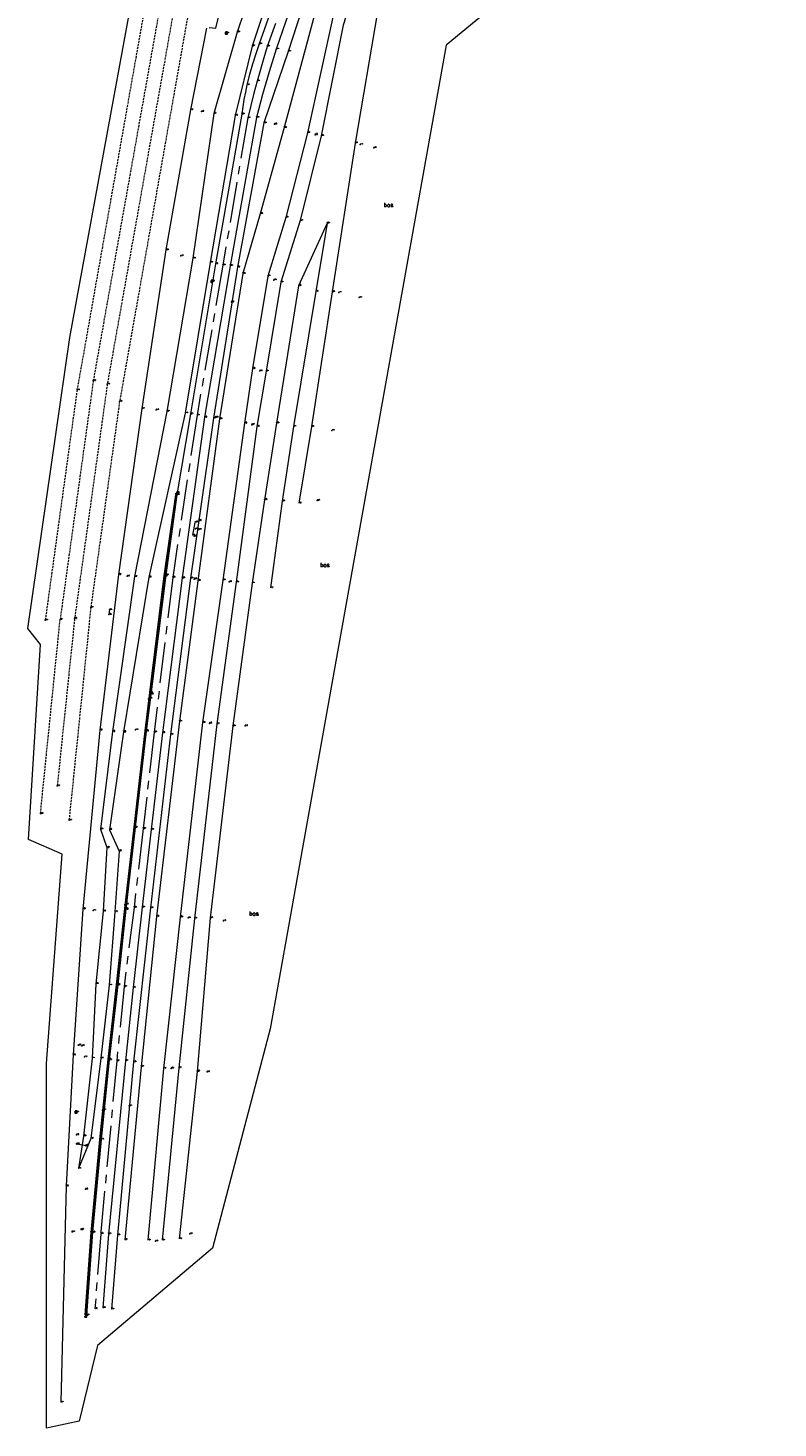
# Model space of a CAD drawing. Header units: metres. Extents: x 102665 to 103901, y 415762 to 419767.
# Tile 1 of 93: x 102830 to 103014, y 415762 to 416104. Entities that reach past the tile are written whole.
import ezdxf
from ezdxf.enums import TextEntityAlignment as Align

# ---------------------------------------------------------------- set-up
doc = ezdxf.new("R2010")
doc.units = ezdxf.units.M
doc.header["$MEASUREMENT"] = 0
doc.linetypes.add('AM-AS', pattern=[16, 10, -2, 2, -2])
doc.linetypes.add('DASHED', pattern=[0.75, 0.5, -0.25])
for name, color, linetype, lineweight in [('00-DTM sectie 1', 4, 'Continuous', 0), ('B-OI-RI-GWA_KOLK-S', 30, 'Continuous', 30), ('B-OI-RI-GWA_RIOOLPUT-S', 30, 'Continuous', 30), ('B-WE-AM-AS-G', 10, 'AM-AS', 13), ('DTM-Hekwerk', 36, 'Continuous', 0), ('DTM-Hoogtecijfer', 7, 'Continuous', 0), ('DTM-markeringspaal k&l', 30, 'Continuous', 0), ('DTM-Paal', 30, 'Continuous', 0), ('DTM-Rijweggrens', 253, 'Continuous', 0), ('DTM-Taludlijn', 71, 'Continuous', 0), ('DTM-text_algemeen', 7, 'Continuous', 0), ('DTM-Vangrail', 11, 'Continuous', 0), ('DTM-Verkeersbordpaal', 25, 'Continuous', 0), ('DTM-wegmarkeringen', 40, 'DASHED', 0), ('DTM_09-07-2015_terrestrisch', 83, 'Continuous', 0), ('hoogte', 7, 'Continuous', 0), ('Level 25', 7, 'Continuous', 0), ('markeringspalen kabels leidingen', 30, 'Continuous', 0), ('mp', 7, 'Continuous', 0), ('PAAL', 30, 'Continuous', 0)]:
    doc.layers.add(name, color=color, linetype=linetype, lineweight=lineweight)
doc.styles.get("Standard").update_dxf_attribs({"font": 'txt.shx'})
doc.styles.add('STYLE-WORKING', font='WORKING.shx')

# ---------------------------------------------------------------- blocks, each defined once
blk = doc.blocks.new('157_2')
at = {"color": 0, "linetype": 'ByBlock', "lineweight": -2}
blk.add_3dface([(-0.4, 0.4), (-0.4, -0.4), (0.4, -0.4), (0.4, 0.4)], dxfattribs=at)
blk = doc.blocks.new('106_2')
at = {"layer": 'PAAL', "color": 0, "linetype": 'ByBlock', "lineweight": -2, "flags": 128}
blk.add_lwpolyline([(-0.2, 0), (-0.1, 0.1732050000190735), (0.1, 0.1732050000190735), (0.2, 0), (0.1, -0.1732050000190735), (-0.1, -0.1732050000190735), (0.2, 0)], dxfattribs=at)
blk = doc.blocks.new('101_1_1')
at = {"color": 0, "linetype": 'ByBlock', "lineweight": -2}
blk.add_3dface([(-0.25, 0), (0.25, 0), (0.25, -0.5), (-0.25, -0.5)], dxfattribs=at)
blk = doc.blocks.new('125_2')
at = {"layer": 'Level 25', "color": 0, "linetype": 'Continuous', "lineweight": 0}
for p, q in [((0.2119999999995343, 0.2119999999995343), (-0.2119999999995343, -0.2119999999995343)), ((0.2119999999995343, -0.2119999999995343), (-0.2119999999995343, 0.2119999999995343))]:
    blk.add_line(p, q, dxfattribs=at)
blk.add_circle((0, 0), 0.3, dxfattribs=at)
blk = doc.blocks.new('158_1')
at = {"layer": 'markeringspalen kabels leidingen'}
blk.add_circle((0, 0), 0.2, dxfattribs=at)
at = {"layer": 'markeringspalen kabels leidingen', "style": 'STYLE-WORKING'}
blk.add_text('mp', height=0.75, dxfattribs=at).set_placement((0.1999999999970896, 0.2000000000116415))

msp = doc.modelspace()

# ---------------------------------------------------------------- linework, layer by layer
at = {"layer": 'B-OI-RI-GWA_RIOOLPUT-S'}
msp.add_point((102878.866, 416103.083, 1.388), dxfattribs=at)
at = {"layer": 'B-WE-AM-AS-G'}
msp.add_polyline3d([(102896.5, 416120.4160000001, 2.365000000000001), (102888.887, 416099.845, 2.366), (102888.0404270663, 416097.0238854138, 2.368333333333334), (102887.2220665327, 416094.1944580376, 2.370666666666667), (102886.432, 416091.357, 2.373000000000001), (102885.6343829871, 416088.3747419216, 2.360333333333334), (102884.8680216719, 416085.3842993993, 2.347666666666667), (102884.133, 416082.386, 2.335), (102878.033, 416046.341, 2.349000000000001), (102871.727, 416009.7040000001, 2.336), (102865.765, 415970.038, 2.251), (102861.219, 415932.192, 2.279), (102858.531, 415908.619, 2.286), (102856.312, 415889.364, 2.275), (102853.911, 415869.989, 2.266), (102852.083, 415851.853, 2.287), (102848.164, 415809.596, 2.448), (102846.754, 415791.225, 2.502)], dxfattribs=at)
at = {"layer": 'DTM-Hekwerk', "color": 36, "extrusion": (-0.003873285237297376, -0.01986579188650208, 0.9997951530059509), "elevation": -8659.910702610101, "flags": 128}
msp.add_lwpolyline([(21363.53531593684, 427894.0547513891), (21363.53531593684, 427890.8926745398)], dxfattribs=at)
at = {"layer": 'DTM-Hekwerk', "color": 36}
msp.add_polyline3d([(102911.449, 416133.98, 2.573), (102907.013, 416129.685, 2.362), (102905.031, 416127.142, 2.475), (102900.615, 416118.937, 2.528), (102894.033, 416098.57, 2.506), (102894.033, 416098.574, 2.505), (102888.098, 416081.1280000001, 2.409), (102881.595, 416045.9, 2.517), (102875.727, 416008.969, 2.384), (102872.154, 415983.906, 2.302), (102870.087, 415969.858, 2.282), (102865.238, 415931.635, 2.293), (102860.362, 415889.246, 2.294), (102856.187, 415851.563, 2.345000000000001), (102852.292, 415809.233, 2.549), (102850.768, 415791.143, 2.532)], dxfattribs=at)
at = {"layer": 'DTM-Hoogtecijfer'}
for p in [(102872.815, 416083.923, 1.261), (102890.696, 416080.805, 2.495), (102900.618, 416078.248, 4.599), (102911.625, 416075.837, 1.187), (102914.966, 416075.0140000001, 1.07), (102867.786, 416048.641, 1.208), (102890.516, 416042.7260000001, 4.731), (102906.42, 416039.673, 1.171), (102911.371, 416038.463, 1.342), (102887.059, 416020.495, 4.735), (102861.718, 416010.978, 1.146), (102876.277, 416009.153, 2.327), (102885.089, 416007.355, 4.669), (102904.717, 416005.959, 1.194), (102901.086, 415988.82, 1.253), (102871.588, 415983.634, 2.403), (102871.009, 415980.1010000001, 2.402), (102871.386, 415981.88, 3.095000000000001), (102872.143, 415981.741, 2.39), (102854.607, 415970.354, 1.421), (102871.014, 415969.623, 2.345000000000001), (102879.612, 415968.922, 4.659), (102874.745, 415934.35, 4.946000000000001), (102856.694, 415932.778, 2.186), (102883.516, 415933.7640000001, 3.26), (102846.324, 415888.6170000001, 1.735), (102869.521, 415886.783, 4.713), (102878.223, 415886.084, 3.161), (102844.222, 415852.819, 1.735), (102865.377, 415850.013, 4.833), (102874.166, 415849.1280000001, 3.183), (102842.263, 415833.744, 2.055), (102844.418, 415820.482, 2.264), (102841.175, 415810.021, 2.171), (102843.37, 415810.593, 2.275), (102861.534, 415807.7420000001, 4.754), (102869.989, 415809.545, 3.209)]:
    msp.add_point(p, dxfattribs=at)
at = {"layer": 'DTM-markeringspaal k&l'}
for p in [(102842.741, 415855.66, 1.814), (102843.573, 415855.535, 1.806)]:
    msp.add_point(p, dxfattribs=at)
at = {"layer": 'DTM-Rijweggrens', "extrusion": (0.0001276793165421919, 0.0008938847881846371, 0.9999995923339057), "elevation": 387.1342432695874, "flags": 128}
msp.add_lwpolyline([(102866.4418866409, 415990.0371408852), (102863.607125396, 415970.1909434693)], dxfattribs=at)
at = {"layer": 'DTM-Rijweggrens', "extrusion": (0.000116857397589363, 0.0008209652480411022, 0.999999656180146), "elevation": 355.6397307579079, "flags": 128}
msp.add_lwpolyline([(102866.7390516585, 415990.6502176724), (102863.8249353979, 415970.1775098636)], dxfattribs=at)
at = {"layer": 'DTM-Rijweggrens', "elevation": 1.826, "flags": 128}
msp.add_lwpolyline([(102850.285, 415962.114), (102850.1668764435, 415960.932412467)], dxfattribs=at)
at = {"layer": 'DTM-Rijweggrens'}
for points in [[(102918.0792644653, 416141.8863075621, 2.302458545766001), (102911.909, 416137.425, 2.345000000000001), (102908.9154247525, 416134.8399600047, 2.36), (102906.1748619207, 416131.9880764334, 2.375), (102903.711, 416128.894, 2.39), (102901.7347133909, 416125.9026629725, 2.388333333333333), (102900.017314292, 416122.75554583, 2.386666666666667), (102898.571, 416119.475, 2.385), (102895.9045894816, 416112.770623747, 2.391666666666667), (102893.4126989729, 416105.9994430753, 2.398333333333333), (102891.097, 416099.1660000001, 2.405), (102889.3625826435, 416093.6251350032, 2.398333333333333), (102887.7440149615, 416088.049327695, 2.391666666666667), (102886.242, 416082.441, 2.385), (102879.803, 416046.229, 2.386), (102873.559, 416009.161, 2.362), (102868.071, 415969.885, 2.275), (102863.289, 415932.051, 2.298), (102860.479, 415908.399, 2.317), (102858.297, 415889.407, 2.293), (102856.108, 415869.755, 2.307), (102854.231, 415851.877, 2.312), (102850.04, 415809.502, 2.472), (102848.679, 415791.47, 2.536)], [(102894.366, 416121.422, 2.281), (102886.954, 416100.44, 2.309), (102886.0723610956, 416097.9829282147, 2.30525), (102885.274717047, 416095.4973190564, 2.3015), (102884.5619889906, 416092.9860429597, 2.29775), (102883.935, 416090.452, 2.294), (102883.5493051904, 416088.6749458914, 2.2895), (102883.2057825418, 416086.8892600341, 2.285), (102882.9046245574, 416085.0959430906, 2.2805), (102882.646, 416083.296, 2.276), (102876.261, 416046.701, 2.263), (102870.12, 416009.99, 2.266), (102866.814, 415990.19, 2.17), (102864.086, 415970.609, 2.175), (102860.405, 415941.407, 2.193), (102859.306, 415932.434, 2.201), (102856.584, 415908.87, 2.208000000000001), (102854.329, 415888.891, 2.201), (102852.319, 415870.421, 2.198), (102850.267, 415852.085, 2.219), (102848.287, 415832.636, 2.18), (102846.158, 415809.93, 2.379), (102844.724, 415789.712, 2.409)], [(102874.713, 416104.496, 1.423), (102876.329, 416104.3290000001, 1.409), (102877.826, 416110.388, 1.461)], [(102863.6082410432, 415970.3708105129, 2.171102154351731), (102860.09, 415941.899, 2.197), (102858.936, 415932.549, 2.196), (102856.25, 415908.9760000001, 2.217), (102854.005, 415889.102, 2.185), (102851.909, 415870.439, 2.186), (102849.911, 415852.151, 2.208000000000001), (102847.907, 415832.651, 2.16), (102845.717, 415809.847, 2.36), (102844.309, 415789.711, 2.388)], [(102863.8258857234, 415970.3292990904, 2.122147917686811), (102860.301, 415941.775, 2.146), (102859.142, 415932.507, 2.151), (102856.419, 415908.9160000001, 2.162), (102854.187, 415889.054, 2.138), (102852.073, 415870.404, 2.134), (102850.078, 415852.1390000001, 2.162), (102845.875, 415809.809, 2.306), (102844.479, 415789.736, 2.337000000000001)]]:
    msp.add_polyline3d(points, dxfattribs=at)
at = {"layer": 'DTM-Taludlijn', "extrusion": (0.0007150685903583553, 0.002167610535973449, 0.999997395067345), "elevation": 977.5789752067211, "flags": 128}
msp.add_lwpolyline([(102891.7002506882, 416118.5085644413), (102885.1926000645, 416098.7817641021)], dxfattribs=at)
at = {"layer": 'DTM-Taludlijn'}
for points in [[(102918.175, 416140.134, 2.288), (102912.044, 416135.428, 2.52), (102912.044, 416135.428, 2.52), (102909.63, 416130.248, 2.529), (102906.331, 416124.823, 2.617), (102901.882, 416113.0680000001, 2.648), (102901.882, 416113.0680000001, 2.648), (102901.882, 416113.0680000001, 2.648), (102892.998, 416079.987, 2.602), (102887.145, 416058.931, 2.579), (102882.894, 416044.285, 2.731), (102877.243, 416008.752, 2.532), (102871.955, 415969.217, 2.591000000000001), (102867.396, 415934.854, 2.805), (102861.847, 415887.15, 2.679), (102858.042, 415850.422, 2.673), (102854.06, 415808.098, 2.671)], [(102919.905, 416135.19, 4.192), (102913.682, 416128.436, 4.258), (102909.141, 416119.65, 4.325), (102905.109, 416107.712, 4.391), (102898.724, 416078.736, 4.538), (102893.428, 416057.9920000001, 4.565000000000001), (102889.03, 416043.7, 4.705), (102885.319, 416021.055, 4.686), (102883.338, 416007.707, 4.602), (102878.012, 415969.3890000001, 4.626), (102873.075, 415934.529, 4.842000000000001), (102867.628, 415887.009, 4.643), (102863.527, 415849.962, 4.721), (102859.713, 415808.0300000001, 4.692)], [(102922.786, 416131.184, 4.139), (102918.633, 416127.2640000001, 4.159), (102910.304, 416113.952, 4.308), (102907.449, 416105.004, 4.34), (102902.057, 416077.959, 4.575), (102896.94, 416057.266, 4.492), (102892.218, 416042.224, 4.606), (102888.592, 416020.45, 4.61), (102886.347, 416006.891, 4.563000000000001), (102881.315, 415968.881, 4.518), (102876.555, 415934.246, 4.755), (102871.119, 415886.654, 4.573000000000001), (102867.269, 415850.12, 4.696000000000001), (102863.159, 415808.009, 4.633)], [(102926.399, 416127.512, 1.494), (102920.861, 416120.808, 1.492), (102915.828, 416108.325, 1.51), (102910.368, 416076.219, 1.399), (102904.736, 416039.8670000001, 1.225), (102899.683, 416006.913, 1.232), (102896.637, 415988.147, 1.356)], [(102891.728, 416119.65, 2.019), (102884.977, 416113.494, 1.092), (102881.542, 416103.345, 1.025), (102875.805, 416083.437, 1.009), (102870.72, 416048.039, 1.125), (102864.339, 416010.61, 1.071), (102856.422, 415970.234, 1.419), (102851.065, 415932.333, 1.663), (102848.152, 415908.46, 1.674), (102849.669, 415903.97, 1.616), (102848.79, 415888.4270000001, 1.662), (102846.952, 415870.673, 1.575), (102846.079, 415852.487, 1.712), (102843.968, 415833.467, 2.04), (102842.748, 415825.532, 2.125)], [(102885.2203816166, 416099.9232460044, 2.066413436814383), (102881.02, 416082.931, 2.096), (102874.913, 416047.037, 2.094), (102868.822, 416010.201, 2.145), (102859.901, 415970.089, 1.997), (102853.736, 415932.246, 2.003), (102850.285, 415908.3560000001, 1.853), (102852.648, 415903.1390000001, 2.031), (102851.66, 415888.29, 2.103000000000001), (102850.273, 415870.335, 2.127), (102848.191, 415852.5030000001, 2.099000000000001), (102845.792, 415832.848, 2.282), (102842.748, 415825.532, 2.125)], [(102903.538, 416056.603, 2.669), (102896.553, 416041.339, 3.081), (102891.161, 416007.756, 3.049), (102888.223, 415989.027, 3.031), (102885.17, 415968.636, 3.108), (102880.463, 415933.709, 3.331), (102874.928, 415886.793, 3.275), (102871.729, 415849.2800000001, 3.247), (102867.365, 415808.359, 3.321)], [(102903.538, 416056.603, 2.669), (102900.741, 416039.938, 2.756), (102895.303, 416006.939, 2.766), (102892.506, 415988.684, 2.684), (102889.71, 415967.469, 2.721)]]:
    msp.add_polyline3d(points, dxfattribs=at)
at = {"layer": 'DTM-Vangrail'}
msp.add_polyline3d([(102874.043, 416104.304, 1.426), (102870.161, 416084.342, 1.317), (102864.101, 416050.065, 1.386), (102858.221, 416011.32, 1.419), (102852.52, 415970.7040000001, 1.517), (102847.953, 415932.706, 1.661), (102843.808, 415888.96, 1.693), (102841.395, 415853.295, 1.922), (102839.701, 415821.252, 2.321), (102838.413, 415768.4, 2.467)], dxfattribs=at)
at = {"layer": 'DTM-Verkeersbordpaal', "extrusion": (-0.0409052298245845, 0.006927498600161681, 0.9991390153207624), "elevation": -1324.194616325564, "flags": 128}
msp.add_lwpolyline([(-427165.9223021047, 31936.69357625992), (-427165.9223021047, 31938.95930881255)], dxfattribs=at)
at = {"layer": 'DTM-wegmarkeringen', "extrusion": (-0.005862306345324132, 0.003735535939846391, 0.9999758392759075), "elevation": 953.0361552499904}
msp.add_lwpolyline([(102863.8922474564, 416106.0281386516), (102848.0209330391, 416016.6035147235), (102840.0271139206, 415959.2680747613), (102835.7758728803, 415918.4138296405)], dxfattribs=at)
at = {"layer": 'DTM-wegmarkeringen', "extrusion": (0.0007795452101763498, 0.002729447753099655, 0.9999959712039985), "elevation": 1217.499950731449}
msp.add_lwpolyline([(102869.3385194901, 416105.055859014), (102852.7513148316, 416011.238509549), (102845.70921563, 415960.9053571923), (102840.3920932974, 415908.8861282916)], dxfattribs=at)
at = {"layer": 'DTM-wegmarkeringen', "extrusion": (0.0002867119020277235, 0.002835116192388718, 0.9999959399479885), "elevation": 1210.986176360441}
msp.add_lwpolyline([(102833.4371015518, 415910.5092370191), (102838.2391403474, 415957.9934278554)], dxfattribs=at)
at = {"layer": 'DTM-wegmarkeringen'}
for points in [[(102874.391, 416182.246, 1.851), (102866.472, 416145.667, 1.845), (102858.513, 416107.008, 1.888), (102842.382, 416015.848, 2.137), (102834.599, 415959.5790000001, 2.291)], [(102877.255, 416178.521, 1.769), (102869.911, 416144.529, 1.757), (102862.466, 416108.598, 1.797), (102846.359, 416018.1766666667, 0), (102838.244, 415959.755, 2.207)]]:
    msp.add_polyline3d(points, dxfattribs=at)
for p in [(102846.359, 416018.11, 2.018), (102849.777, 416017.261, 1.923), (102834.599, 415959.5790000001, 2.291), (102838.244, 415959.755, 2.207), (102841.782, 415959.926, 2.101), (102837.53, 415919.072, 2.218), (102833.442, 415912.271, 2.343)]:
    msp.add_point(p, dxfattribs=at)
at = {"layer": 'DTM_09-07-2015_terrestrisch', "flags": 128}
msp.add_lwpolyline([(103013.7905071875, 416166.9203244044), (102932.6099944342, 416100.1362960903), (102906.2258342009, 415952.7018338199), (102889.5724434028, 415859.6428281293), (102875.5443684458, 415806.0800637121), (102847.3505891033, 415782.2872037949), (102842.9280354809, 415763.7509059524), (102834.9121570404, 415762.0909389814), (102834.9121570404, 415851.1758330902), (102838.7818914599, 415902.3581480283), (102830.489603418, 415905.9547431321), (102833.4264554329, 415953.6615022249), (102830.3859498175, 415957.5347584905), (102840.6303806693, 416028.6885510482), (102869.7829558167, 416187.6692939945)], dxfattribs=at)
at = {"layer": 'mp'}
for p in [(102875.34, 416042.4160000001, 2.279), (102880.176, 416037.337, 2.504), (102842.382, 416015.848, 2.137), (102852.784, 416013.012, 1.839), (102845.742, 415962.679, 1.969), (102850.285, 415962.114, 1.826), (102850.1668764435, 415960.932412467, 1.826), (102840.425, 415910.66, 2.128), (102842.126, 415839.308, 1.979), (102855.141, 415840.857, 2.309), (102842.362, 415831.5520000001, 1.925), (102844.594, 415831.174, 2.019)]:
    msp.add_point(p, dxfattribs=at)

# ---------------------------------------------------------------- block references
at = {"layer": '00-DTM sectie 1', "xscale": 0.5, "yscale": 0.5, "zscale": 0.5}
for p in [(102842.741, 415855.66, 1.814), (102843.573, 415855.535, 1.806)]:
    msp.add_blockref('158_1', p, dxfattribs=at)
at = {"layer": 'B-OI-RI-GWA_KOLK-S', "xscale": 0.5, "yscale": 0.5, "zscale": 0.5}
for p in [(102866.719, 415990.587, 2.145), (102860.087, 415940.437, 2.148), (102854.289, 415890.112, 2.148), (102848.798, 415839.877, 2.131), (102844.458, 415789.4160000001, 2.37)]:
    msp.add_blockref('101_1_1', p, dxfattribs=at)
at = {"layer": 'B-OI-RI-GWA_RIOOLPUT-S', "xscale": 0.5, "yscale": 0.5, "zscale": 0.5}
for p in [(102878.866, 416103.083, 1.388), (102875.34, 416042.4160000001, 2.279), (102842.126, 415839.308, 1.979)]:
    msp.add_blockref('157_2', p, dxfattribs=at)
at = {"layer": 'DTM-Paal', "xscale": 0.5, "yscale": 0.5, "zscale": 0.5}
for p in [(102880.176, 416037.337, 2.504), (102855.141, 415840.857, 2.309)]:
    msp.add_blockref('106_2', p, dxfattribs=at)
at = {"layer": 'DTM-Verkeersbordpaal', "xscale": 0.5, "yscale": 0.5, "zscale": 0.5}
for p in [(102842.362, 415831.5520000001, 1.925), (102844.594, 415831.174, 2.019)]:
    msp.add_blockref('125_2', p, dxfattribs=at)

# ---------------------------------------------------------------- texts
at = {"layer": 'B-OI-RI-GWA_KOLK-S'}
for s, p in [('2.15', (102866.719, 415990.587)), ('2.15', (102860.087, 415940.437)), ('2.15', (102854.289, 415890.112)), ('2.13', (102848.798, 415839.877)), ('2.37', (102844.458, 415789.4160000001))]:
    msp.add_text(s, height=0.2, dxfattribs=at).set_placement(p, align=Align.BOTTOM_LEFT)
at = {"layer": 'B-OI-RI-GWA_RIOOLPUT-S'}
for s, p in [('1.39', (102878.866, 416103.083)), ('2.28', (102875.34, 416042.4160000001)), ('1.98', (102842.126, 415839.308))]:
    msp.add_text(s, height=0.2, dxfattribs=at).set_placement(p, align=Align.BOTTOM_LEFT)
at = {"layer": 'B-WE-AM-AS-G'}
for s, p in [('2.37', (102888.887, 416099.845)), ('2.37', (102886.432, 416091.357)), ('2.34', (102884.133, 416082.386)), ('2.35', (102878.033, 416046.341)), ('2.34', (102871.727, 416009.7040000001)), ('2.25', (102865.765, 415970.038)), ('2.28', (102861.219, 415932.192)), ('2.29', (102858.531, 415908.619)), ('2.28', (102856.312, 415889.364)), ('2.27', (102853.911, 415869.989)), ('2.29', (102852.083, 415851.853)), ('2.45', (102848.164, 415809.596)), ('2.50', (102846.754, 415791.225))]:
    msp.add_text(s, height=0.2, dxfattribs=at).set_placement(p, align=Align.BOTTOM_LEFT)
at = {"layer": 'DTM-Hekwerk', "color": 36}
for s, p in [('2.51', (102894.033, 416098.574)), ('2.41', (102888.098, 416081.1280000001)), ('2.52', (102881.595, 416045.9)), ('2.38', (102875.727, 416008.969)), ('2.38', (102871.187, 415983.456)), ('2.30', (102872.154, 415983.906)), ('2.32', (102870.582, 415980.353)), ('2.28', (102870.087, 415969.858)), ('2.29', (102865.238, 415931.635)), ('2.29', (102860.362, 415889.246)), ('2.35', (102856.187, 415851.5630000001)), ('2.55', (102852.292, 415809.233)), ('2.53', (102850.768, 415791.143))]:
    msp.add_text(s, height=0.2, dxfattribs=at).set_placement(p, align=Align.BOTTOM_LEFT)
at = {"layer": 'DTM-Hoogtecijfer'}
for s, p in [('1.26', (102872.815, 416083.923)), ('2.50', (102890.696, 416080.805)), ('4.60', (102900.618, 416078.248)), ('1.19', (102911.625, 416075.837)), ('1.07', (102914.966, 416075.0140000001)), ('1.21', (102867.786, 416048.641)), ('4.73', (102890.516, 416042.7260000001)), ('1.17', (102906.42, 416039.673)), ('1.34', (102911.371, 416038.463)), ('4.74', (102887.059, 416020.495)), ('1.15', (102861.718, 416010.978)), ('2.33', (102876.277, 416009.153)), ('4.67', (102885.089, 416007.355)), ('1.19', (102904.717, 416005.959)), ('1.25', (102901.086, 415988.82)), ('3.10', (102871.386, 415981.88)), ('2.40', (102871.588, 415983.634)), ('2.40', (102871.009, 415980.1010000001)), ('2.39', (102872.143, 415981.741)), ('1.42', (102854.607, 415970.354)), ('2.35', (102871.014, 415969.623)), ('4.66', (102879.612, 415968.922)), ('4.95', (102874.745, 415934.35)), ('2.19', (102856.694, 415932.778)), ('3.26', (102883.516, 415933.7640000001)), ('1.74', (102846.324, 415888.6170000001)), ('4.71', (102869.521, 415886.783)), ('3.16', (102878.223, 415886.084)), ('1.74', (102844.222, 415852.819)), ('4.83', (102865.377, 415850.013)), ('3.18', (102874.166, 415849.1280000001)), ('2.06', (102842.263, 415833.744)), ('2.26', (102844.418, 415820.482)), ('2.17', (102841.175, 415810.021)), ('2.28', (102843.37, 415810.593)), ('4.75', (102861.534, 415807.7420000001)), ('3.21', (102869.989, 415809.545))]:
    msp.add_text(s, height=0.2, dxfattribs=at).set_placement(p, align=Align.BOTTOM_LEFT)
at = {"layer": 'DTM-markeringspaal k&l'}
for p in [(102842.741, 415855.66), (102843.573, 415855.535)]:
    msp.add_text('1.81', height=0.2, dxfattribs=at).set_placement(p, align=Align.BOTTOM_LEFT)
at = {"layer": 'DTM-Paal'}
for s, p in [('2.50', (102880.176, 416037.337)), ('2.31', (102855.141, 415840.857))]:
    msp.add_text(s, height=0.2, dxfattribs=at).set_placement(p, align=Align.BOTTOM_LEFT)
at = {"layer": 'DTM-Rijweggrens'}
for s, p in [('2.31', (102886.954, 416100.44)), ('2.41', (102891.097, 416099.1660000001)), ('2.29', (102883.935, 416090.452)), ('2.28', (102882.646, 416083.296)), ('2.39', (102886.242, 416082.441)), ('2.26', (102876.261, 416046.701)), ('2.39', (102879.803, 416046.229)), ('2.27', (102870.12, 416009.99)), ('2.36', (102873.559, 416009.161)), ('2.15', (102866.443, 415990.217)), ('2.11', (102866.74, 415990.8020000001)), ('2.17', (102866.814, 415990.19)), ('2.17', (102863.6082410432, 415970.3708105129, -0.003897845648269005)), ('2.12', (102863.8258857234, 415970.3292990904, -0.05285208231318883)), ('2.18', (102864.086, 415970.609)), ('2.28', (102868.071, 415969.885)), ('1.83', (102850.285, 415962.114)), ('1.83', (102850.1668764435, 415960.932412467)), ('2.20', (102860.09, 415941.899)), ('2.15', (102860.301, 415941.775)), ('2.19', (102860.405, 415941.407)), ('2.20', (102858.936, 415932.549)), ('2.15', (102859.142, 415932.507)), ('2.20', (102859.306, 415932.434)), ('2.30', (102863.289, 415932.051)), ('2.22', (102856.25, 415908.9760000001)), ('2.16', (102856.419, 415908.9160000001)), ('2.21', (102856.584, 415908.87)), ('2.32', (102860.479, 415908.399)), ('2.19', (102854.005, 415889.102)), ('2.14', (102854.187, 415889.054)), ('2.20', (102854.329, 415888.891)), ('2.29', (102858.297, 415889.407)), ('2.19', (102851.909, 415870.439)), ('2.13', (102852.073, 415870.404)), ('2.20', (102852.319, 415870.421)), ('2.31', (102856.108, 415869.755)), ('2.21', (102849.911, 415852.151)), ('2.16', (102850.078, 415852.1390000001)), ('2.22', (102850.267, 415852.085)), ('2.31', (102854.231, 415851.877)), ('2.16', (102847.907, 415832.651)), ('2.11', (102848.063, 415832.6390000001)), ('2.18', (102848.287, 415832.636)), ('2.36', (102845.717, 415809.847)), ('2.31', (102845.875, 415809.809)), ('2.38', (102846.158, 415809.93)), ('2.47', (102850.04, 415809.502)), ('2.54', (102848.679, 415791.47)), ('2.39', (102844.309, 415789.711)), ('2.34', (102844.479, 415789.736)), ('2.41', (102844.724, 415789.712))]:
    msp.add_text(s, height=0.2, dxfattribs=at).set_placement(p, align=Align.BOTTOM_LEFT)
at = {"layer": 'DTM-Taludlijn'}
for s, p in [('1.03', (102881.542, 416103.345)), ('2.07', (102885.2203816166, 416099.9232460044, 0.04741343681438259)), ('1.01', (102875.805, 416083.437)), ('2.10', (102881.02, 416082.931)), ('2.60', (102892.998, 416079.987)), ('4.54', (102898.724, 416078.736)), ('4.58', (102902.057, 416077.959)), ('1.40', (102910.368, 416076.219)), ('2.58', (102887.145, 416058.931)), ('4.57', (102893.428, 416057.9920000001)), ('4.49', (102896.94, 416057.266)), ('2.67', (102903.538, 416056.603)), ('1.13', (102870.72, 416048.039)), ('2.09', (102874.913, 416047.037)), ('2.73', (102882.894, 416044.285)), ('4.71', (102889.03, 416043.7)), ('4.61', (102892.218, 416042.224)), ('3.08', (102896.553, 416041.339)), ('2.76', (102900.741, 416039.9380000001)), ('1.23', (102904.736, 416039.8670000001)), ('4.69', (102885.319, 416021.055)), ('4.61', (102888.592, 416020.45)), ('1.07', (102864.339, 416010.61)), ('2.15', (102868.822, 416010.201)), ('2.53', (102877.243, 416008.752)), ('4.60', (102883.338, 416007.707)), ('4.56', (102886.347, 416006.891)), ('3.05', (102891.161, 416007.756)), ('2.77', (102895.303, 416006.939)), ('1.23', (102899.683, 416006.913)), ('3.03', (102888.223, 415989.027)), ('2.68', (102892.506, 415988.684)), ('1.36', (102896.637, 415988.147)), ('1.42', (102856.422, 415970.234)), ('2.00', (102859.901, 415970.089)), ('2.59', (102871.955, 415969.217)), ('4.63', (102878.012, 415969.3890000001)), ('4.52', (102881.315, 415968.881)), ('3.11', (102885.17, 415968.636)), ('2.72', (102889.71, 415967.469)), ('2.81', (102867.396, 415934.854)), ('4.84', (102873.075, 415934.529)), ('4.76', (102876.555, 415934.246)), ('1.66', (102851.065, 415932.333)), ('2.00', (102853.736, 415932.246)), ('3.33', (102880.463, 415933.709)), ('1.67', (102848.152, 415908.46)), ('1.85', (102850.285, 415908.3560000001)), ('1.62', (102849.669, 415903.97)), ('2.03', (102852.648, 415903.1390000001)), ('1.66', (102848.79, 415888.4270000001)), ('2.10', (102851.66, 415888.29)), ('2.68', (102861.847, 415887.15)), ('4.64', (102867.628, 415887.009)), ('4.57', (102871.119, 415886.654)), ('3.28', (102874.928, 415886.793)), ('1.58', (102846.952, 415870.673)), ('2.13', (102850.273, 415870.335)), ('1.71', (102846.079, 415852.487)), ('2.10', (102848.191, 415852.5030000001)), ('2.67', (102858.042, 415850.422)), ('4.72', (102863.527, 415849.962)), ('4.70', (102867.269, 415850.12)), ('3.25', (102871.729, 415849.2800000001)), ('2.04', (102843.968, 415833.467)), ('2.28', (102845.792, 415832.848)), ('2.13', (102842.748, 415825.532)), ('2.67', (102854.06, 415808.098)), ('4.69', (102859.713, 415808.0300000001)), ('4.63', (102863.159, 415808.009)), ('3.32', (102867.365, 415808.359))]:
    msp.add_text(s, height=0.2, dxfattribs=at).set_placement(p, align=Align.BOTTOM_LEFT)
at = {"layer": 'DTM-text_algemeen'}
for p in [(102917.3652957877, 416060.5889435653), (102901.8026958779, 415972.5798008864), (102884.4480795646, 415887.3666164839)]:
    msp.add_text('bos', height=1, dxfattribs=at).set_placement(p)
at = {"layer": 'DTM-Vangrail'}
for s, p in [('1.32', (102870.161, 416084.342)), ('1.39', (102864.101, 416050.065)), ('1.42', (102858.221, 416011.32)), ('1.52', (102852.52, 415970.7040000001)), ('1.66', (102847.953, 415932.706)), ('1.69', (102843.808, 415888.96)), ('1.92', (102841.395, 415853.295)), ('2.32', (102839.701, 415821.252)), ('2.47', (102838.413, 415768.4))]:
    msp.add_text(s, height=0.2, dxfattribs=at).set_placement(p, align=Align.BOTTOM_LEFT)
at = {"layer": 'DTM-Verkeersbordpaal'}
for s, p in [('1.93', (102842.362, 415831.5520000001)), ('2.02', (102844.594, 415831.174))]:
    msp.add_text(s, height=0.2, dxfattribs=at).set_placement(p, align=Align.BOTTOM_LEFT)
at = {"layer": 'DTM-wegmarkeringen'}
for s, p in [('2.02', (102846.359, 416018.11)), ('1.92', (102849.777, 416017.261)), ('2.14', (102842.382, 416015.848)), ('1.84', (102852.784, 416013.012)), ('1.97', (102845.742, 415962.679)), ('2.29', (102834.599, 415959.5790000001)), ('2.21', (102838.244, 415959.755)), ('2.10', (102841.782, 415959.926)), ('2.22', (102837.53, 415919.072)), ('2.34', (102833.442, 415912.271)), ('2.13', (102840.425, 415910.66))]:
    msp.add_text(s, height=0.2, dxfattribs=at).set_placement(p, align=Align.BOTTOM_LEFT)
at = {"layer": 'hoogte'}
msp.add_text('2.51', height=0.2, dxfattribs=at).set_placement((102894.033, 416098.57), align=Align.BOTTOM_LEFT)

doc.saveas('drawing.dxf')
